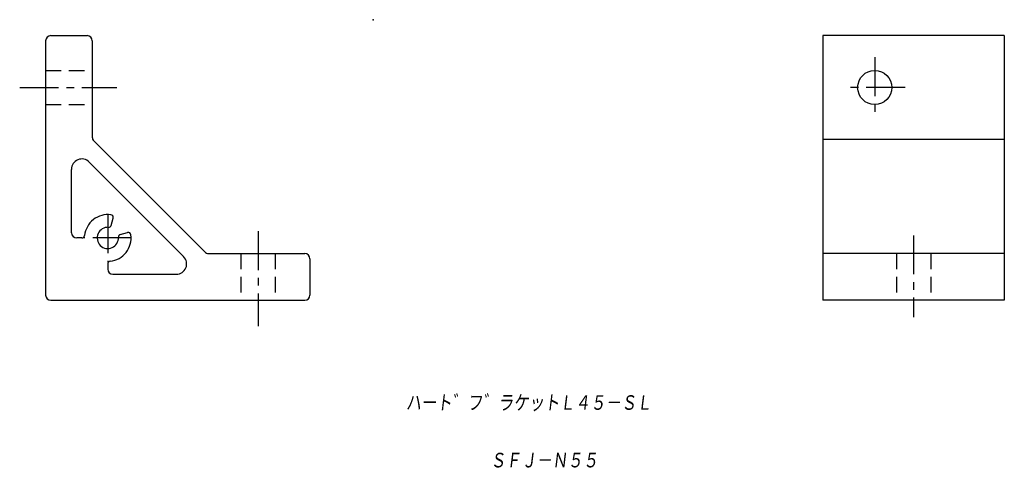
# Model space of a CAD drawing. Extents: x -79 to 111, y -81 to 6.
import ezdxf

# ---------------------------------------------------------------- set-up
doc = ezdxf.new("R2010")
doc.units = 0
doc.linetypes.add('CENTER', pattern=[12, 7.5, -1.5, 1.5, -1.5])
doc.linetypes.add('DASHED', pattern=[4.5, 3, -1.5])
doc.layers.get('0').update_dxf_attribs({"linetype": 'CONTINUOUS'})
doc.styles.get("Standard").update_dxf_attribs({"font": 'txt', "bigfont": 'BIGFONT'})

msp = doc.modelspace()

# ---------------------------------------------------------------- linework, layer by layer
at = {"color": 7, "linetype": 'CONTINUOUS'}
for p, q in [((-74.32, 1.96), (-74.32, -47.04)), ((-73.32, 2.96), (-66.32, 2.96)), ((-65.32, 1.96), (-65.32, -16.63)), ((75.68, 2.96), (75.68, -48.04)), ((110.68, 2.96), (75.68, 2.96)), ((110.68, 2.96), (110.68, -48.04)), ((110.68, -17.04), (75.68, -17.04)), ((-65.03, -17.33), (-43.62, -38.75)), ((-47.69, -39.63), (-65.91, -21.41)), ((-69.32, -35.04), (-69.32, -22.82)), ((-61.68, -33.63), (-61.3, -32.21)), ((-67.3, -36.04), (-68.32, -36.04)), ((-59.91, -35.39), (-58.49, -35.01)), ((-42.91, -39.04), (-24.32, -39.04)), ((110.68, -39.04), (75.68, -39.04)), ((-62.32, -41.02), (-62.32, -42.04)), ((-23.32, -40.04), (-23.32, -47.04)), ((-61.32, -43.04), (-49.1, -43.04)), ((-73.32, -48.04), (-24.32, -48.04)), ((110.68, -48.04), (75.68, -48.04))]:
    msp.add_line(p, q, dxfattribs=at)
at = {"color": 7, "linetype": 'CENTER'}
for p, q in [((85.68, -1.2), (85.68, -12.88)), ((-79.32, -7.04), (-60.6, -7.04)), ((91.52, -7.04), (79.84, -7.04)), ((-62.32, -31.45), (-62.32, -40.63)), ((-57.73, -36.04), (-66.91, -36.04)), ((-33.32, -34.74), (-33.32, -53.04)), ((93.18, -35.55), (93.18, -51.3))]:
    msp.add_line(p, q, dxfattribs=at)
at = {"color": 7, "linetype": 'DASHED'}
for p, q in [((-74.32, -3.74), (-65.32, -3.74)), ((-74.32, -10.34), (-65.32, -10.34)), ((-36.62, -39.04), (-36.62, -48.04)), ((-30.02, -39.04), (-30.02, -48.04)), ((89.88, -39.04), (89.88, -48.04)), ((96.48, -39.04), (96.48, -48.04))]:
    msp.add_line(p, q, dxfattribs=at)
at = {"color": 7, "linetype": 'CONTINUOUS'}
msp.add_circle((85.68, -7.04), 3.3, dxfattribs=at)
for centre, radius, start, end in [((-73.32, 1.96), 1, 90, 180), ((-66.32, 1.96), 1, 0, 90), ((-64.32, -16.63), 1, 180, 225), ((-67.32, -22.82), 2, 45, 180), ((-62.32, -36.04), 4.5, 82.1805, 174.2608), ((-61.78, -32.08), 0.5, 345, 82.1805), ((-62.32, -36.04), 2.05, 86.3073, 3.6923), ((-62.16, -33.5), 0.5, 266.3073, 345), ((-68.32, -35.04), 1, 180, 270), ((-67.3, -35.54), 0.5, 270, 354.2608), ((-62.32, -36.04), 4.5, 275.7392, 7.8193), ((-59.78, -35.88), 0.5, 105, 183.6923), ((-58.36, -35.5), 0.5, 7.8193, 105), ((-49.1, -41.04), 2, 270, 45), ((-42.91, -38.04), 1, 225, 270), ((-24.32, -40.04), 1, 0, 90), ((-61.82, -41.02), 0.5, 95.7392, 180), ((-61.32, -42.04), 1, 180, 270), ((-73.32, -47.04), 1, 180, 270), ((-24.32, -47.04), 1, 270, 360)]:
    msp.add_arc(centre, radius, start, end, dxfattribs=at)
msp.add_point((-11.1, 6.03), dxfattribs=at)

# ---------------------------------------------------------------- texts
at = {"color": 7, "linetype": 'CONTINUOUS', "oblique": 7}
for s, width, p in [('ハート゛フ゛ラケットＬ４５－ＳＬ', 0.842895, (-4.84, -69.48)), ('ＳＦＪ－Ｎ５５', 0.84635, (11.46, -80.58))]:
    msp.add_text(s, height=3.2, dxfattribs=dict(at, width=width)).set_placement(p)

doc.saveas('drawing.dxf')
